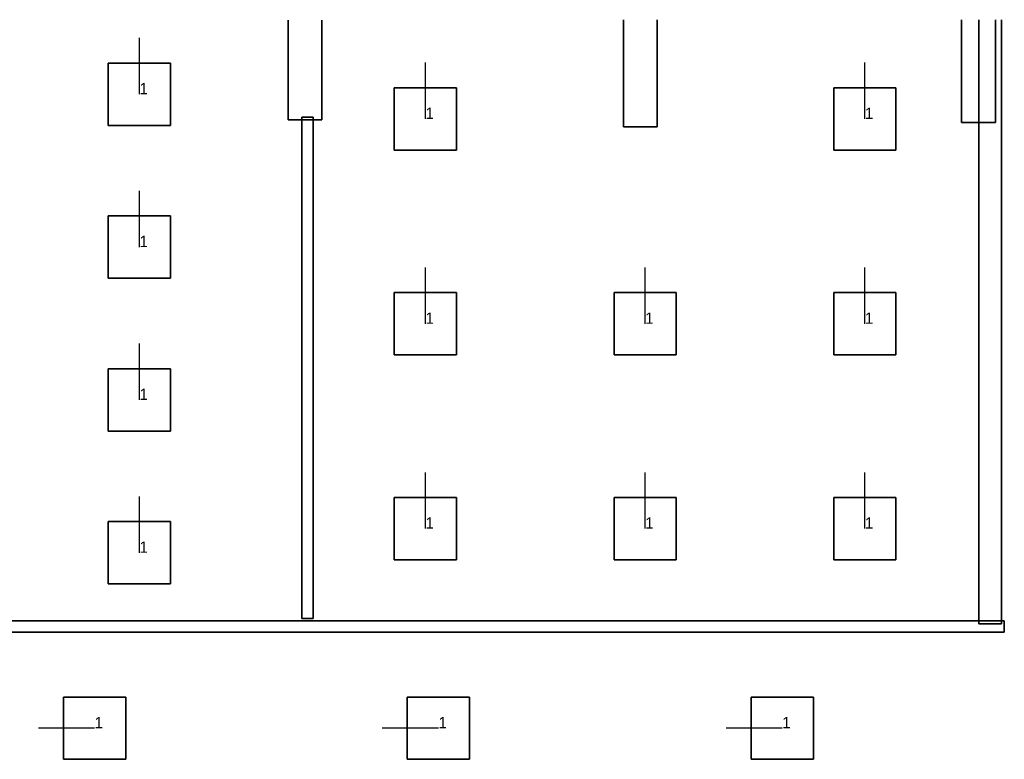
# Model space of a CAD drawing. Extents: x 84876 to 173860, y -489104 to -477603.
# Tile 5 of 10: x 101687 to 110434, y -488581 to -482012. Entities that reach past the tile are written whole.
import ezdxf

# ---------------------------------------------------------------- set-up
doc = ezdxf.new("R2010")
doc.units = 0
doc.header["$MEASUREMENT"] = 0
for name, color, linetype in [('DLXFURN', 5, 'Continuous'), ('DLXLUM', 2, 'Continuous'), ('DLXLUMEX', 2, 'Continuous')]:
    doc.layers.add(name, color=color, linetype=linetype)

# ---------------------------------------------------------------- blocks, each defined once
blk = doc.blocks.new('*U111')
at = {"color": 1}
blk.add_line((0, 0), (0, 500), dxfattribs=at)
for p, q in [((276.5, 276.5), (-276.5, 276.5)), ((-276.5, 276.5), (-276.5, -276.5)), ((-276.5, 276.5), (-276.5, -276.5)), ((-276.5, -276.5), (-276.5, 276.5)), ((-276.5, 276.5), (-276.5, 276.5)), ((276.5, 276.5), (-276.5, 276.5)), ((-276.5, 276.5), (-276.5, 276.5)), ((-276.5, 276.5), (276.5, 276.5)), ((-276.5, -276.5), (-276.5, 276.5)), ((-276.5, 276.5), (276.5, 276.5)), ((276.5, -276.5), (276.5, 276.5)), ((276.5, 276.5), (276.5, 276.5)), ((276.5, -276.5), (276.5, 276.5)), ((276.5, 276.5), (276.5, 276.5)), ((276.5, 276.5), (276.5, -276.5)), ((276.5, 276.5), (276.5, -276.5)), ((-276.5, -276.5), (276.5, -276.5)), ((-276.5, -276.5), (276.5, -276.5)), ((276.5, -276.5), (-276.5, -276.5)), ((-276.5, -276.5), (-276.5, -276.5)), ((-276.5, -276.5), (-276.5, -276.5)), ((276.5, -276.5), (-276.5, -276.5)), ((276.5, -276.5), (276.5, -276.5)), ((276.5, -276.5), (276.5, -276.5))]:
    blk.add_line(p, q)
at = {"layer": 'DLXLUMEX', "color": 7}
blk.add_text('1', height=100, dxfattribs=at).set_placement((0, 0))
blk = doc.blocks.new('*U113')
at = {"color": 1}
blk.add_line((0, 0), (0, 500), dxfattribs=at)
for p, q in [((276.5, 276.5), (-276.5, 276.5)), ((-276.5, 276.5), (-276.5, -276.5)), ((-276.5, 276.5), (-276.5, -276.5)), ((-276.5, -276.5), (-276.5, 276.5)), ((-276.5, 276.5), (-276.5, 276.5)), ((276.5, 276.5), (-276.5, 276.5)), ((-276.5, 276.5), (-276.5, 276.5)), ((-276.5, 276.5), (276.5, 276.5)), ((-276.5, -276.5), (-276.5, 276.5)), ((-276.5, 276.5), (276.5, 276.5)), ((276.5, -276.5), (276.5, 276.5)), ((276.5, 276.5), (276.5, 276.5)), ((276.5, 276.5), (276.5, 276.5)), ((276.5, 276.5), (276.5, -276.5)), ((276.5, -276.5), (276.5, 276.5)), ((276.5, 276.5), (276.5, -276.5)), ((-276.5, -276.5), (276.5, -276.5)), ((-276.5, -276.5), (276.5, -276.5)), ((276.5, -276.5), (-276.5, -276.5)), ((-276.5, -276.5), (-276.5, -276.5)), ((-276.5, -276.5), (-276.5, -276.5)), ((276.5, -276.5), (-276.5, -276.5)), ((276.5, -276.5), (276.5, -276.5)), ((276.5, -276.5), (276.5, -276.5))]:
    blk.add_line(p, q)
at = {"layer": 'DLXLUMEX', "color": 7}
blk.add_text('1', height=100, dxfattribs=at).set_placement((0, 0))
blk = doc.blocks.new('*U114')
at = {"color": 1}
blk.add_line((0, 0), (0, 500), dxfattribs=at)
for p, q in [((276.5, 276.5), (-276.5, 276.5)), ((-276.5, 276.5), (-276.5, -276.5)), ((-276.5, 276.5), (-276.5, -276.5)), ((-276.5, -276.5), (-276.5, 276.5)), ((-276.5, 276.5), (-276.5, 276.5)), ((276.5, 276.5), (-276.5, 276.5)), ((-276.5, 276.5), (-276.5, 276.5)), ((-276.5, 276.5), (276.5, 276.5)), ((-276.5, -276.5), (-276.5, 276.5)), ((-276.5, 276.5), (276.5, 276.5)), ((276.5, -276.5), (276.5, 276.5)), ((276.5, 276.5), (276.5, 276.5)), ((276.5, -276.5), (276.5, 276.5)), ((276.5, 276.5), (276.5, 276.5)), ((276.5, 276.5), (276.5, -276.5)), ((276.5, 276.5), (276.5, -276.5)), ((-276.5, -276.5), (276.5, -276.5)), ((-276.5, -276.5), (276.5, -276.5)), ((276.5, -276.5), (-276.5, -276.5)), ((-276.5, -276.5), (-276.5, -276.5)), ((-276.5, -276.5), (-276.5, -276.5)), ((276.5, -276.5), (-276.5, -276.5)), ((276.5, -276.5), (276.5, -276.5)), ((276.5, -276.5), (276.5, -276.5))]:
    blk.add_line(p, q)
at = {"layer": 'DLXLUMEX', "color": 7}
blk.add_text('1', height=100, dxfattribs=at).set_placement((0, 0))
blk = doc.blocks.new('*U115')
at = {"color": 1}
blk.add_line((0, 0), (0, 500), dxfattribs=at)
for p, q in [((276.5, 276.5), (-276.5, 276.5)), ((-276.5, 276.5), (-276.5, -276.5)), ((-276.5, 276.5), (-276.5, -276.5)), ((-276.5, -276.5), (-276.5, 276.5)), ((-276.5, 276.5), (-276.5, 276.5)), ((276.5, 276.5), (-276.5, 276.5)), ((-276.5, 276.5), (-276.5, 276.5)), ((-276.5, 276.5), (276.5, 276.5)), ((-276.5, -276.5), (-276.5, 276.5)), ((-276.5, 276.5), (276.5, 276.5)), ((276.5, -276.5), (276.5, 276.5)), ((276.5, 276.5), (276.5, 276.5)), ((276.5, -276.5), (276.5, 276.5)), ((276.5, 276.5), (276.5, 276.5)), ((276.5, 276.5), (276.5, -276.5)), ((276.5, 276.5), (276.5, -276.5)), ((-276.5, -276.5), (276.5, -276.5)), ((-276.5, -276.5), (276.5, -276.5)), ((276.5, -276.5), (-276.5, -276.5)), ((-276.5, -276.5), (-276.5, -276.5)), ((-276.5, -276.5), (-276.5, -276.5)), ((276.5, -276.5), (-276.5, -276.5)), ((276.5, -276.5), (276.5, -276.5)), ((276.5, -276.5), (276.5, -276.5))]:
    blk.add_line(p, q)
at = {"layer": 'DLXLUMEX', "color": 7}
blk.add_text('1', height=100, dxfattribs=at).set_placement((0, 0))
blk = doc.blocks.new('*U116')
at = {"color": 1}
blk.add_line((0, 0), (0, 500), dxfattribs=at)
for p, q in [((276.5, 276.5), (-276.5, 276.5)), ((-276.5, 276.5), (-276.5, -276.5)), ((-276.5, 276.5), (-276.5, -276.5)), ((-276.5, -276.5), (-276.5, 276.5)), ((-276.5, 276.5), (-276.5, 276.5)), ((276.5, 276.5), (-276.5, 276.5)), ((-276.5, 276.5), (-276.5, 276.5)), ((-276.5, 276.5), (276.5, 276.5)), ((-276.5, -276.5), (-276.5, 276.5)), ((-276.5, 276.5), (276.5, 276.5)), ((276.5, -276.5), (276.5, 276.5)), ((276.5, 276.5), (276.5, 276.5)), ((276.5, -276.5), (276.5, 276.5)), ((276.5, 276.5), (276.5, 276.5)), ((276.5, 276.5), (276.5, -276.5)), ((276.5, 276.5), (276.5, -276.5)), ((-276.5, -276.5), (276.5, -276.5)), ((-276.5, -276.5), (276.5, -276.5)), ((276.5, -276.5), (-276.5, -276.5)), ((-276.5, -276.5), (-276.5, -276.5)), ((-276.5, -276.5), (-276.5, -276.5)), ((276.5, -276.5), (-276.5, -276.5)), ((276.5, -276.5), (276.5, -276.5)), ((276.5, -276.5), (276.5, -276.5))]:
    blk.add_line(p, q)
at = {"layer": 'DLXLUMEX', "color": 7}
blk.add_text('1', height=100, dxfattribs=at).set_placement((0, 0))
blk = doc.blocks.new('*U117')
at = {"color": 1}
blk.add_line((0, 0), (0, 500), dxfattribs=at)
for p, q in [((276.5, 276.5), (-276.5, 276.5)), ((-276.5, 276.5), (-276.5, -276.5)), ((-276.5, 276.5), (-276.5, -276.5)), ((-276.5, -276.5), (-276.5, 276.5)), ((-276.5, 276.5), (-276.5, 276.5)), ((276.5, 276.5), (-276.5, 276.5)), ((-276.5, 276.5), (-276.5, 276.5)), ((-276.5, 276.5), (276.5, 276.5)), ((-276.5, -276.5), (-276.5, 276.5)), ((-276.5, 276.5), (276.5, 276.5)), ((276.5, -276.5), (276.5, 276.5)), ((276.5, 276.5), (276.5, 276.5)), ((276.5, -276.5), (276.5, 276.5)), ((276.5, 276.5), (276.5, 276.5)), ((276.5, 276.5), (276.5, -276.5)), ((276.5, 276.5), (276.5, -276.5)), ((-276.5, -276.5), (276.5, -276.5)), ((-276.5, -276.5), (276.5, -276.5)), ((276.5, -276.5), (-276.5, -276.5)), ((-276.5, -276.5), (-276.5, -276.5)), ((-276.5, -276.5), (-276.5, -276.5)), ((276.5, -276.5), (-276.5, -276.5)), ((276.5, -276.5), (276.5, -276.5)), ((276.5, -276.5), (276.5, -276.5))]:
    blk.add_line(p, q)
at = {"layer": 'DLXLUMEX', "color": 7}
blk.add_text('1', height=100, dxfattribs=at).set_placement((0, 0))
blk = doc.blocks.new('*U118')
at = {"color": 1}
blk.add_line((0, 0), (0, 500), dxfattribs=at)
for p, q in [((276.5, 276.5), (-276.5, 276.5)), ((-276.5, 276.5), (-276.5, -276.5)), ((-276.5, 276.5), (-276.5, -276.5)), ((-276.5, -276.5), (-276.5, 276.5)), ((-276.5, 276.5), (-276.5, 276.5)), ((276.5, 276.5), (-276.5, 276.5)), ((-276.5, 276.5), (-276.5, 276.5)), ((-276.5, 276.5), (276.5, 276.5)), ((-276.5, -276.5), (-276.5, 276.5)), ((-276.5, 276.5), (276.5, 276.5)), ((276.5, -276.5), (276.5, 276.5)), ((276.5, 276.5), (276.5, 276.5)), ((276.5, -276.5), (276.5, 276.5)), ((276.5, 276.5), (276.5, 276.5)), ((276.5, 276.5), (276.5, -276.5)), ((276.5, 276.5), (276.5, -276.5)), ((-276.5, -276.5), (276.5, -276.5)), ((-276.5, -276.5), (276.5, -276.5)), ((276.5, -276.5), (-276.5, -276.5)), ((-276.5, -276.5), (-276.5, -276.5)), ((-276.5, -276.5), (-276.5, -276.5)), ((276.5, -276.5), (-276.5, -276.5)), ((276.5, -276.5), (276.5, -276.5)), ((276.5, -276.5), (276.5, -276.5))]:
    blk.add_line(p, q)
at = {"layer": 'DLXLUMEX', "color": 7}
blk.add_text('1', height=100, dxfattribs=at).set_placement((0, 0))
blk = doc.blocks.new('*U119')
at = {"color": 1}
blk.add_line((0, 0), (0, 500), dxfattribs=at)
for p, q in [((276.5, 276.5), (-276.5, 276.5)), ((-276.5, 276.5), (-276.5, -276.5)), ((-276.5, 276.5), (-276.5, -276.5)), ((-276.5, -276.5), (-276.5, 276.5)), ((-276.5, 276.5), (-276.5, 276.5)), ((276.5, 276.5), (-276.5, 276.5)), ((-276.5, 276.5), (-276.5, 276.5)), ((-276.5, 276.5), (276.5, 276.5)), ((-276.5, -276.5), (-276.5, 276.5)), ((-276.5, 276.5), (276.5, 276.5)), ((276.5, -276.5), (276.5, 276.5)), ((276.5, 276.5), (276.5, 276.5)), ((276.5, -276.5), (276.5, 276.5)), ((276.5, 276.5), (276.5, 276.5)), ((276.5, 276.5), (276.5, -276.5)), ((276.5, 276.5), (276.5, -276.5)), ((-276.5, -276.5), (276.5, -276.5)), ((-276.5, -276.5), (276.5, -276.5)), ((276.5, -276.5), (-276.5, -276.5)), ((-276.5, -276.5), (-276.5, -276.5)), ((-276.5, -276.5), (-276.5, -276.5)), ((276.5, -276.5), (-276.5, -276.5)), ((276.5, -276.5), (276.5, -276.5)), ((276.5, -276.5), (276.5, -276.5))]:
    blk.add_line(p, q)
at = {"layer": 'DLXLUMEX', "color": 7}
blk.add_text('1', height=100, dxfattribs=at).set_placement((0, 0))
blk = doc.blocks.new('*U120')
at = {"color": 1}
blk.add_line((0, 0), (0, 500), dxfattribs=at)
for p, q in [((276.5, 276.5), (-276.5, 276.5)), ((-276.5, 276.5), (-276.5, -276.5)), ((-276.5, 276.5), (-276.5, -276.5)), ((-276.5, -276.5), (-276.5, 276.5)), ((-276.5, 276.5), (-276.5, 276.5)), ((276.5, 276.5), (-276.5, 276.5)), ((-276.5, 276.5), (-276.5, 276.5)), ((-276.5, 276.5), (276.5, 276.5)), ((-276.5, -276.5), (-276.5, 276.5)), ((-276.5, 276.5), (276.5, 276.5)), ((276.5, -276.5), (276.5, 276.5)), ((276.5, 276.5), (276.5, 276.5)), ((276.5, -276.5), (276.5, 276.5)), ((276.5, 276.5), (276.5, 276.5)), ((276.5, 276.5), (276.5, -276.5)), ((276.5, 276.5), (276.5, -276.5)), ((-276.5, -276.5), (276.5, -276.5)), ((-276.5, -276.5), (276.5, -276.5)), ((276.5, -276.5), (-276.5, -276.5)), ((-276.5, -276.5), (-276.5, -276.5)), ((-276.5, -276.5), (-276.5, -276.5)), ((276.5, -276.5), (-276.5, -276.5)), ((276.5, -276.5), (276.5, -276.5)), ((276.5, -276.5), (276.5, -276.5))]:
    blk.add_line(p, q)
at = {"layer": 'DLXLUMEX', "color": 7}
blk.add_text('1', height=100, dxfattribs=at).set_placement((0, 0))
blk = doc.blocks.new('*U121')
at = {"color": 1}
blk.add_line((0, 0), (0, 500), dxfattribs=at)
for p, q in [((276.5, 276.5), (-276.5, 276.5)), ((-276.5, 276.5), (-276.5, -276.5)), ((-276.5, 276.5), (-276.5, -276.5)), ((-276.5, -276.5), (-276.5, 276.5)), ((-276.5, 276.5), (-276.5, 276.5)), ((276.5, 276.5), (-276.5, 276.5)), ((-276.5, 276.5), (-276.5, 276.5)), ((-276.5, 276.5), (276.5, 276.5)), ((-276.5, -276.5), (-276.5, 276.5)), ((-276.5, 276.5), (276.5, 276.5)), ((276.5, -276.5), (276.5, 276.5)), ((276.5, 276.5), (276.5, 276.5)), ((276.5, -276.5), (276.5, 276.5)), ((276.5, 276.5), (276.5, 276.5)), ((276.5, 276.5), (276.5, -276.5)), ((276.5, 276.5), (276.5, -276.5)), ((-276.5, -276.5), (276.5, -276.5)), ((-276.5, -276.5), (276.5, -276.5)), ((276.5, -276.5), (-276.5, -276.5)), ((-276.5, -276.5), (-276.5, -276.5)), ((-276.5, -276.5), (-276.5, -276.5)), ((276.5, -276.5), (-276.5, -276.5)), ((276.5, -276.5), (276.5, -276.5)), ((276.5, -276.5), (276.5, -276.5))]:
    blk.add_line(p, q)
at = {"layer": 'DLXLUMEX', "color": 7}
blk.add_text('1', height=100, dxfattribs=at).set_placement((0, 0))
blk = doc.blocks.new('*U122')
at = {"color": 1}
blk.add_line((0, 0), (0, 500), dxfattribs=at)
for p, q in [((276.5, 276.5), (-276.5, 276.5)), ((-276.5, 276.5), (-276.5, -276.5)), ((-276.5, 276.5), (-276.5, -276.5)), ((-276.5, -276.5), (-276.5, 276.5)), ((-276.5, 276.5), (-276.5, 276.5)), ((276.5, 276.5), (-276.5, 276.5)), ((-276.5, 276.5), (-276.5, 276.5)), ((-276.5, 276.5), (276.5, 276.5)), ((-276.5, -276.5), (-276.5, 276.5)), ((-276.5, 276.5), (276.5, 276.5)), ((276.5, -276.5), (276.5, 276.5)), ((276.5, 276.5), (276.5, 276.5)), ((276.5, -276.5), (276.5, 276.5)), ((276.5, 276.5), (276.5, 276.5)), ((276.5, 276.5), (276.5, -276.5)), ((276.5, 276.5), (276.5, -276.5)), ((-276.5, -276.5), (276.5, -276.5)), ((-276.5, -276.5), (276.5, -276.5)), ((276.5, -276.5), (-276.5, -276.5)), ((-276.5, -276.5), (-276.5, -276.5)), ((-276.5, -276.5), (-276.5, -276.5)), ((276.5, -276.5), (-276.5, -276.5)), ((276.5, -276.5), (276.5, -276.5)), ((276.5, -276.5), (276.5, -276.5))]:
    blk.add_line(p, q)
at = {"layer": 'DLXLUMEX', "color": 7}
blk.add_text('1', height=100, dxfattribs=at).set_placement((0, 0))
blk = doc.blocks.new('*U124')
at = {"color": 1}
blk.add_line((0, 0), (0, 500), dxfattribs=at)
for p, q in [((276.5, 276.5), (-276.5, 276.5)), ((-276.5, 276.5), (-276.5, -276.5)), ((-276.5, 276.5), (-276.5, -276.5)), ((-276.5, -276.5), (-276.5, 276.5)), ((-276.5, 276.5), (-276.5, 276.5)), ((276.5, 276.5), (-276.5, 276.5)), ((-276.5, 276.5), (-276.5, 276.5)), ((-276.5, 276.5), (276.5, 276.5)), ((-276.5, -276.5), (-276.5, 276.5)), ((-276.5, 276.5), (276.5, 276.5)), ((276.5, -276.5), (276.5, 276.5)), ((276.5, 276.5), (276.5, 276.5)), ((276.5, -276.5), (276.5, 276.5)), ((276.5, 276.5), (276.5, 276.5)), ((276.5, 276.5), (276.5, -276.5)), ((276.5, 276.5), (276.5, -276.5)), ((-276.5, -276.5), (276.5, -276.5)), ((-276.5, -276.5), (276.5, -276.5)), ((276.5, -276.5), (-276.5, -276.5)), ((-276.5, -276.5), (-276.5, -276.5)), ((-276.5, -276.5), (-276.5, -276.5)), ((276.5, -276.5), (-276.5, -276.5)), ((276.5, -276.5), (276.5, -276.5)), ((276.5, -276.5), (276.5, -276.5))]:
    blk.add_line(p, q)
at = {"layer": 'DLXLUMEX', "color": 7}
blk.add_text('1', height=100, dxfattribs=at).set_placement((0, 0))
blk = doc.blocks.new('*U187')
for p, q in [((276.5, 276.5), (-276.5, 276.5)), ((-276.5, 276.5), (-276.5, -276.5)), ((-276.5, 276.5), (-276.5, -276.5)), ((-276.5, -276.5), (-276.5, 276.5)), ((-276.5, 276.5), (-276.5, 276.5)), ((276.5, 276.5), (-276.5, 276.5)), ((-276.5, 276.5), (-276.5, 276.5)), ((-276.5, 276.5), (276.5, 276.5)), ((-276.5, -276.5), (-276.5, 276.5)), ((-276.5, 276.5), (276.5, 276.5)), ((276.5, -276.5), (276.5, 276.5)), ((276.5, -276.5), (276.5, 276.5)), ((276.5, 276.5), (276.5, 276.5)), ((276.5, 276.5), (276.5, -276.5)), ((276.5, 276.5), (276.5, 276.5)), ((276.5, 276.5), (276.5, -276.5)), ((-276.5, -276.5), (276.5, -276.5)), ((-276.5, -276.5), (276.5, -276.5)), ((276.5, -276.5), (-276.5, -276.5)), ((-276.5, -276.5), (-276.5, -276.5)), ((-276.5, -276.5), (-276.5, -276.5)), ((276.5, -276.5), (-276.5, -276.5)), ((276.5, -276.5), (276.5, -276.5)), ((276.5, -276.5), (276.5, -276.5))]:
    blk.add_line(p, q)
at = {"color": 1}
blk.add_line((0, 0), (-500, 0), dxfattribs=at)
at = {"layer": 'DLXLUMEX', "color": 7}
blk.add_text('1', height=100, dxfattribs=at).set_placement((0, 0))
blk = doc.blocks.new('*U188')
for p, q in [((276.5, 276.5), (-276.5, 276.5)), ((-276.5, 276.5), (-276.5, -276.5)), ((-276.5, 276.5), (-276.5, -276.5)), ((-276.5, -276.5), (-276.5, 276.5)), ((-276.5, 276.5), (-276.5, 276.5)), ((276.5, 276.5), (-276.5, 276.5)), ((-276.5, 276.5), (-276.5, 276.5)), ((-276.5, 276.5), (276.5, 276.5)), ((-276.5, -276.5), (-276.5, 276.5)), ((-276.5, 276.5), (276.5, 276.5)), ((276.5, -276.5), (276.5, 276.5)), ((276.5, -276.5), (276.5, 276.5)), ((276.5, 276.5), (276.5, 276.5)), ((276.5, 276.5), (276.5, -276.5)), ((276.5, 276.5), (276.5, 276.5)), ((276.5, 276.5), (276.5, -276.5)), ((-276.5, -276.5), (276.5, -276.5)), ((-276.5, -276.5), (276.5, -276.5)), ((276.5, -276.5), (-276.5, -276.5)), ((-276.5, -276.5), (-276.5, -276.5)), ((-276.5, -276.5), (-276.5, -276.5)), ((276.5, -276.5), (-276.5, -276.5)), ((276.5, -276.5), (276.5, -276.5)), ((276.5, -276.5), (276.5, -276.5))]:
    blk.add_line(p, q)
at = {"color": 1}
blk.add_line((0, 0), (-500, 0), dxfattribs=at)
at = {"layer": 'DLXLUMEX', "color": 7}
blk.add_text('1', height=100, dxfattribs=at).set_placement((0, 0))
blk = doc.blocks.new('*U2')
for p, q in [((276.5, 276.5), (-276.5, 276.5)), ((-276.5, 276.5), (-276.5, -276.5)), ((-276.5, 276.5), (-276.5, -276.5)), ((-276.5, -276.5), (-276.5, 276.5)), ((-276.5, 276.5), (-276.5, 276.5)), ((276.5, 276.5), (-276.5, 276.5)), ((-276.5, 276.5), (-276.5, 276.5)), ((-276.5, 276.5), (276.5, 276.5)), ((-276.5, -276.5), (-276.5, 276.5)), ((-276.5, 276.5), (276.5, 276.5)), ((276.5, -276.5), (276.5, 276.5)), ((276.5, -276.5), (276.5, 276.5)), ((276.5, 276.5), (276.5, 276.5)), ((276.5, 276.5), (276.5, -276.5)), ((276.5, 276.5), (276.5, 276.5)), ((276.5, 276.5), (276.5, -276.5)), ((-276.5, -276.5), (276.5, -276.5)), ((-276.5, -276.5), (276.5, -276.5)), ((276.5, -276.5), (-276.5, -276.5)), ((-276.5, -276.5), (-276.5, -276.5)), ((-276.5, -276.5), (-276.5, -276.5)), ((276.5, -276.5), (-276.5, -276.5)), ((276.5, -276.5), (276.5, -276.5)), ((276.5, -276.5), (276.5, -276.5))]:
    blk.add_line(p, q)
at = {"color": 1}
blk.add_line((0, 0), (-500, 0), dxfattribs=at)
at = {"layer": 'DLXLUMEX', "color": 7}
blk.add_text('1', height=100, dxfattribs=at).set_placement((0, 0))
blk = doc.blocks.new('*U36')
for p, q in [((-100, 2666.3), (-100, -2700)), ((-100, -2700), (-100, 2666.3)), ((-100, 2666.3), (-100, 2666.3)), ((100, 2666.4), (100, 2666.4)), ((100, 2666.4), (100, -2700)), ((100, -2700), (100, 2666.4)), ((-100, -2700), (100, -2700)), ((100, -2700), (-100, -2700)), ((-100, -2700), (-100, -2700)), ((-100, -2700), (-100, -2700)), ((100, -2700), (100, -2700)), ((100, -2700), (100, -2700))]:
    blk.add_line(p, q)
blk = doc.blocks.new('*U38')
for p, q in [((-150, 384.7), (-150, 384.7)), ((-150, 384.7), (-150, -500)), ((-150, -500), (-150, 384.7)), ((150, 384.9), (150, -500)), ((150, -500), (150, 384.9)), ((150, 384.9), (150, 384.9)), ((-150, -500), (150, -500)), ((150, -500), (-150, -500)), ((-150, -500), (-150, -500)), ((-150, -500), (-150, -500)), ((150, -500), (150, -500)), ((150, -500), (150, -500))]:
    blk.add_line(p, q)
blk = doc.blocks.new('*U39')
for p, q in [((-150, 448.3), (-150, 448.3)), ((-150, 448.3), (-150, -500)), ((-150, -500), (-150, 448.3)), ((150, 448.5), (150, -500)), ((150, -500), (150, 448.5)), ((150, 448.5), (150, 448.5)), ((-150, -500), (150, -500)), ((150, -500), (-150, -500)), ((-150, -500), (-150, -500)), ((-150, -500), (-150, -500)), ((150, -500), (150, -500)), ((150, -500), (150, -500))]:
    blk.add_line(p, q)
blk = doc.blocks.new('*U40')
for p, q in [((-150, 413.3), (-150, 413.3)), ((-150, 413.3), (-150, -500)), ((-150, -500), (-150, 413.3)), ((150, 413.5), (150, -500)), ((150, -500), (150, 413.5)), ((150, 413.5), (150, 413.5)), ((-150, -500), (150, -500)), ((150, -500), (-150, -500)), ((-150, -500), (-150, -500)), ((-150, -500), (-150, -500)), ((150, -500), (150, -500)), ((150, -500), (150, -500))]:
    blk.add_line(p, q)
blk = doc.blocks.new('*U57')
for p, q in [((-7625, 50), (-7625, -50)), ((-7625, -50), (-7625, 50)), ((-7625, 50), (-7625, 50)), ((7625, 50), (-7625, 50)), ((-7625, 50), (-7625, 50)), ((-7625, 50), (7625, 50)), ((7625, 50), (7625, 50)), ((7625, -50), (7625, 50)), ((7625, 50), (7625, 50)), ((7625, 50), (7625, -50)), ((-7625, -50), (7625, -50)), ((7625, -50), (-7625, -50)), ((-7625, -50), (-7625, -50)), ((-7625, -50), (-7625, -50)), ((7625, -50), (7625, -50)), ((7625, -50), (7625, -50))]:
    blk.add_line(p, q)
blk = doc.blocks.new('*U97')
for p, q in [((-50, 2225), (-50, -2225)), ((-50, -2225), (-50, 2225)), ((-50, 2225), (-50, 2225)), ((50, 2225), (-50, 2225)), ((-50, 2225), (-50, 2225)), ((-50, 2225), (50, 2225)), ((50, 2225), (50, 2225)), ((50, -2225), (50, 2225)), ((50, 2225), (50, 2225)), ((50, 2225), (50, -2225)), ((-50, -2225), (-50, -2225)), ((-50, -2225), (50, -2225)), ((50, -2225), (-50, -2225)), ((-50, -2225), (-50, -2225)), ((50, -2225), (50, -2225)), ((50, -2225), (50, -2225))]:
    blk.add_line(p, q)

msp = doc.modelspace()

# ---------------------------------------------------------------- block references
at = {"layer": 'DLXFURN'}
for name, p in [('*U38', (104221.8, -482401.1, -60)), ('*U39', (107201, -482462.6, -60)), ('*U40', (110204.7, -482425.7, -60)), ('*U36', (110308.1, -484678.5, -60)), ('*U97', (104242.3, -485104.1, -60)), ('*U57', (102808.7, -487400.9, -60))]:
    msp.add_blockref(name, p, dxfattribs=at)
at = {"layer": 'DLXLUM'}
for name, p in [('*U115', (102750.2, -482674, -60)), ('*U118', (105290.8, -482893.3, -60)), ('*U124', (109195, -482893.3, -60)), ('*U114', (102750.2, -484031.4, -60)), ('*U117', (105290.8, -484712.7, -60)), ('*U120', (107242.9, -484712.7, -60)), ('*U122', (109195, -484712.7, -60)), ('*U113', (102750.2, -485388.9, -60)), ('*U116', (105290.8, -486532.1, -60)), ('*U119', (107242.9, -486532.1, -60)), ('*U121', (109195, -486532.1, -60)), ('*U111', (102750.2, -486746.3, -60)), ('*U2', (102352.4, -488304.1, -60)), ('*U188', (105406.8, -488304.1, -60)), ('*U187', (108461.3, -488304.1, -60))]:
    msp.add_blockref(name, p, dxfattribs=at)

doc.saveas('drawing.dxf')
